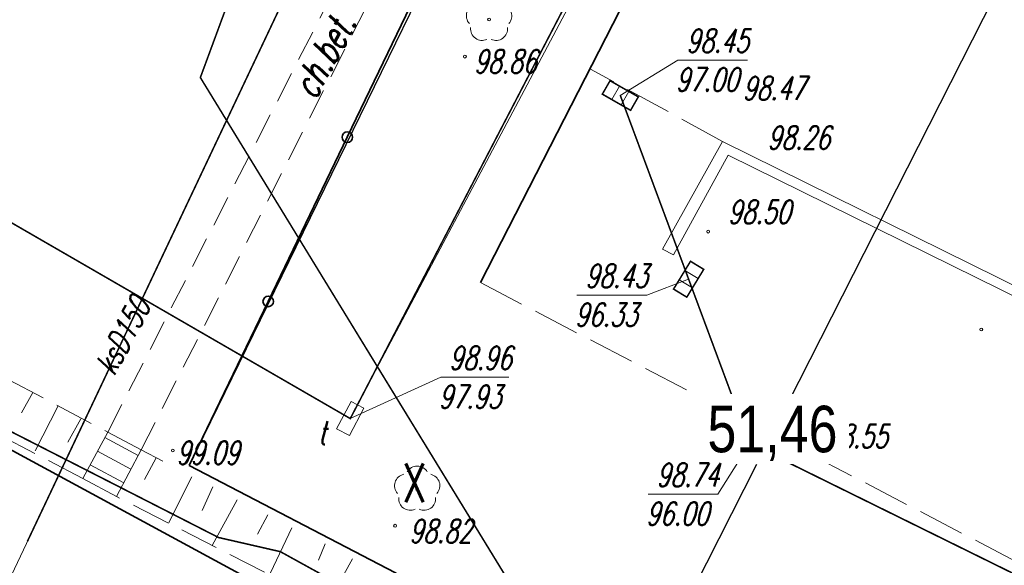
# Model space of a CAD drawing. Header units: metres. Extents: x 7501691 to 7504871, y 5814048 to 5814963.
# Tile 38 of 90: x 7503157 to 7503189, y 5814477 to 5814494. Entities that reach past the tile are written whole.
import ezdxf
from ezdxf.enums import TextEntityAlignment as Align

# ---------------------------------------------------------------- set-up
doc = ezdxf.new("R2010")
doc.units = ezdxf.units.M
doc.header["$MEASUREMENT"] = 0
for name, pattern in [('1', [0]), ('11', [3, 2.5, -0.5]), ('KOC', [1.5, 1, -0.5]), ('KOJ', [0]), ('KOU', [2, 1.5, -0.5]), ('SCH', [0]), ('UBK', [0]), ('UEB', [0]), ('UOK', [0]), ('UPE', [0]), ('UPK', [0]), ('UPT', [0]), ('WJD', [0]), ('WSD', [1.75, 1.25, -0.5]), ('WSQ', [1.75, 1.25, -0.5])]:
    doc.linetypes.add(name, pattern=pattern)
doc.layers.get('0').update_dxf_attribs({"linetype": 'CONTINUOUS'})
doc.layers.get('Defpoints').update_dxf_attribs({"linetype": 'CONTINUOUS'})
for name, color, linetype in [('0_TXT', 7, 'CONTINUOUS'), ('0_XREF_MAPA', 7, 'CONTINUOUS'), ('pomiar_18_12_2024', 7, 'CONTINUOUS')]:
    doc.layers.add(name, color=color, linetype=linetype)
for name, color, linetype, lineweight in [('1_ view 1', 7, 'CONTINUOUS', 15), ('EBTPO_L_6', 7, 'WJD', 18), ('MG_KANALIZACJA', 251, 'CONTINUOUS', 13), ('SDROK_T_1', 7, 'CONTINUOUS', 18), ('SDRPK_L_0', 7, 'KOJ', 35), ('SDRPK_L_1', 7, '11', 15), ('SDRPK_L_3', 7, 'KOJ', 35), ('SDRPK_L_5', 7, '11', 18), ('SZOPO_L_0', 7, 'CONTINUOUS', 35), ('SZZPZ_T_0', 3, 'CONTINUOUS', 18), ('UEEPON_L_1', 1, 'UEB', 15), ('UKKOA_T_0', 3, 'CONTINUOUS', 15), ('UKKOC_T_0', 3, 'CONTINUOUS', 15), ('UKKOO_T_2', 34, 'CONTINUOUS', 15), ('UKKPA_T_1', 7, 'CONTINUOUS', 18), ('UKKPB_L_3', 14, 'UBK', 18), ('UKKPOD_L_1', 3, 'UPK', 18), ('UKKPOR_L_1', 34, 'UPK', 18), ('UTTOA_T_0', 30, 'CONTINUOUS', 15), ('UTTOC_T_0', 30, 'CONTINUOUS', 15), ('UTTPA_T_1', 30, 'CONTINUOUS', 18), ('UTTPO_L_1', 30, 'UPT', 15), ('WUKOS_T_1', 7, 'CONTINUOUS', 15), ('WUKPS_L_6', 7, 'WSQ', 18), ('WWRPH_T_0', 7, 'CONTINUOUS', 15), ('WWRPH_T_1', 7, 'CONTINUOUS', 18)]:
    doc.layers.add(name, color=color, linetype=linetype, lineweight=lineweight)
doc.styles.add('ARIAL', font='arial.ttf', dxfattribs={"width": 0.8})
doc.styles.get("Standard").update_dxf_attribs({"font": 'Simplex.SHX', "width": 0.75})
doc.styles.add('STYL_ARIAL', font='simplex', dxfattribs={"width": 0.75, "oblique": 0.1})
doc.linetypes.add('FENCELINE1', pattern='A,6.35,-2.54,[133,ltypeshp.shx,S=2.54,R=0,X=-2.54,Y=0],-2.54,25.4', length=36.83)
doc.dimstyles.get("Standard").update_dxf_attribs({"dimtxt": 1, "dimasz": 1, "dimexe": 1, "dimexo": 1, "dimgap": 1, "dimtad": 1, "dimtxsty": 'Standard', "dimcen": 2.5, "dimadec": 0, "dimazin": 0, "dimtfac": 1, "dimtmove": 0, "dimatfit": 3, "dimfxl": 1, "dimarcsym": 0})
picture_1 = doc.add_image_def('image1.jpg', size_in_pixel=(4786, 2752))

# ---------------------------------------------------------------- blocks, each defined once
blk = doc.blocks.new('DLI')
at = {"color": 8, "linetype": 'Continuous', "lineweight": 5}
blk.add_circle((0, 0), 0.0450000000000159, dxfattribs=at)
for centre, radius, start, end in [((0, 0.3750563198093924), 0.375, 30.14012428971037, 149.8598757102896), ((-0.3566585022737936, 0.1158924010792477), 0.375, 102.144465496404, 221.8600234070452), ((0.3566585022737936, 0.1158924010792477), 0.375, 318.1399765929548, 77.85553450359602), ((-0.2204041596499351, -0.3033835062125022), 0.3749999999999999, 174.1481822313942, 293.8542284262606), ((0.220404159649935, -0.3033835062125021), 0.3749999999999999, 246.1457715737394, 5.851817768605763)]:
    blk.add_arc(centre, radius, start, end, dxfattribs=at)
blk = doc.blocks.new('WLZ')
at = {"linetype": 'Continuous'}
blk.add_circle((0, 0), 0.300000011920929, dxfattribs=at)
blk = doc.blocks.new('KRA')
at = {"linetype": 'Continuous'}
for p, q in [((-0.5249999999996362, -0.25), (-0.5249999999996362, 0.25)), ((-0.5249999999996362, 0.25), (0.5249999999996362, 0.25)), ((-0.1749999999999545, -0.25), (-0.1749999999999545, 0.25)), ((0.1749999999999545, -0.25), (0.1749999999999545, 0.25)), ((0.5249999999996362, 0.25), (0.5249999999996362, -0.25)), ((0.5249999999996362, -0.25), (-0.5249999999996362, -0.25))]:
    blk.add_line(p, q, dxfattribs=at)
blk = doc.blocks.new('WLD')
at = {"linetype": 'Continuous'}
for p, q in [((0.5000250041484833, 0.2333450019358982), (-0.5000250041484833, 0.2333450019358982)), ((-0.5000250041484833, 0.2333450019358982), (-0.5000250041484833, -0.2333450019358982)), ((0.5000250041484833, -0.2333450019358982), (0.5000250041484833, 0.2333450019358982)), ((-0.5000250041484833, -0.2333450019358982), (0.5000250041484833, -0.2333450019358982))]:
    blk.add_line(p, q, dxfattribs=at)
blk = doc.blocks.new('WSP')
at = {"linetype": 'Continuous'}
blk.add_circle((0, 0), 0.0450000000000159, dxfattribs=at)
blk = doc.blocks.new('fdsfdsgdgfd')
at = {"layer": 'EBTPO_L_6', "color": 8, "linetype": 'SCH'}
for p, q in [((-86.36440591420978, 64.01192150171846), (-87.16522461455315, 62.51121035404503)), ((-86.36440591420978, 64.01192150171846), (-85.28456248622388, 63.43568555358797)), ((-86.45911137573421, 63.83444619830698), (-85.3792679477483, 63.25821025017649)), ((-86.69448245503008, 63.39336758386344), (-85.61463902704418, 62.81713163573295)), ((-85.28456248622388, 63.43568555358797), (-86.08538118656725, 61.93497440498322)), ((-86.92985353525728, 62.95228896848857), (-85.85001010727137, 62.37605302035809)), ((-87.16522461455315, 62.51121035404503), (-86.08538118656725, 61.93497440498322))]:
    blk.add_line(p, q, dxfattribs=at)
at = {"layer": 'SDRPK_L_0', "color": 8, "linetype": 'KOJ'}
blk.add_line((-107.4780000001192, 73.17800000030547), (-73.05187459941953, 54.54861571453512), dxfattribs=at)
at = {"layer": 'SDRPK_L_1', "color": 8, "linetype": 'KOU'}
for p, q in [((-66.5321024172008, 73.38999236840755), (-70.79302708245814, 75.71702760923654)), ((-74.34451692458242, 68.83433765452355), (-37.41519897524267, 49.61868819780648))]:
    blk.add_line(p, q, dxfattribs=at)
at = {"layer": 'SDRPK_L_3', "color": 8, "linetype": 'KOJ'}
blk.add_line((-67.16413678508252, 82.8682868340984), (-74.34451692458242, 68.83433765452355), dxfattribs=at)
at = {"layer": 'SDRPK_L_5', "color": 8, "linetype": 'KOC'}
for p, q in [((-86.36440591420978, 64.01192150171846), (-74.63680273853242, 86.9048126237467)), ((-85.28456248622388, 63.43568555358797), (-73.6420636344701, 86.36748229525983))]:
    blk.add_line(p, q, dxfattribs=at)
at = {"layer": 'SZOPO_L_0', "color": 8}
for p, q in [((-76.0846934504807, 78.82300580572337), (-78.63646230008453, 73.52533720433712)), ((-78.63646230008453, 73.52533720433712), (-81.18823114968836, 68.22766860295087)), ((-81.18823114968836, 68.22766860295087), (-83.7399999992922, 62.93000000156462)), ((-83.74000000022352, 62.9300000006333), (-77.08623142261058, 59.4691671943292))]:
    blk.add_line(p, q, dxfattribs=at)
for centre in [(-78.63646230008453, 73.52533720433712), (-81.18823114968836, 68.22766860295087)]:
    blk.add_circle(centre, 0.17, dxfattribs=at)
at = {"layer": 'UEEPON_L_1', "color": 8, "linetype": 'UPE'}
for p, q in [((-78.59310109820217, 88.4076754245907), (-83.37652659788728, 75.44859952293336)), ((-78.47661892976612, 67.4435426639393), (-83.37652659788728, 75.44859952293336)), ((-71.1499137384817, 55.48269507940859), (-78.47661892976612, 67.4435426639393)), ((-89.59636087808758, 64.08528287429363), (-82.79153496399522, 60.61324110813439)), ((-82.79153496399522, 60.61324110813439), (-80.79627785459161, 60.1563299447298)), ((-80.79627785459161, 60.1563299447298), (-73.37602682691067, 56.06322926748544))]:
    blk.add_line(p, q, dxfattribs=at)
at = {"layer": 'UKKOC_T_0', "color": 8, "linetype": 'Continuous', "lineweight": 0}
for p, q in [((-69.83014274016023, 74.86933328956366), (-67.97918592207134, 76.00877073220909)), ((-67.97918592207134, 76.00877073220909), (-65.72634509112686, 76.00913020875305)), ((-67.62641599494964, 68.94368646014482), (-68.97939848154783, 68.42450012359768)), ((-71.23223931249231, 68.42414064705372), (-68.97939848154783, 68.42450012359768)), ((-65.65451881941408, 63.6414108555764), (-66.68389624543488, 62.00702137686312)), ((-68.93673707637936, 62.00666190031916), (-66.68389624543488, 62.00702137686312))]:
    blk.add_line(p, q, dxfattribs=at)
at = {"layer": 'UKKPB_L_3', "color": 8, "linetype": 'UOK'}
for p, q in [((-66.5321024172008, 73.38999236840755), (-68.46682739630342, 69.9146555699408)), ((-39.7158681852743, 60.10945016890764), (-66.5321024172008, 73.38999236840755)), ((-68.1100770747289, 69.72520508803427), (-66.34855675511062, 72.94315206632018)), ((-66.34855675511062, 72.94315206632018), (-50.5241732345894, 65.14193374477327)), ((-68.46682739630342, 69.9146555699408), (-68.1100770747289, 69.72520508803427))]:
    blk.add_line(p, q, dxfattribs=at)
at = {"layer": 'UKKPOD_L_1', "color": 8, "linetype": 'UPK'}
for p, q in [((-65.65451876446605, 63.64141082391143), (-69.83014279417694, 74.86933328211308)), ((-31.86214984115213, 46.98454100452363), (-65.65451876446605, 63.64141082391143))]:
    blk.add_line(p, q, dxfattribs=at)
at = {"layer": 'UKKPOR_L_1', "color": 8, "linetype": 'UPK'}
blk.add_line((-80.84716210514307, 77.62426084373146), (-90.9858630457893, 56.1951841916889), dxfattribs=at)
at = {"layer": 'UTTOC_T_0', "color": 8, "linetype": 'Continuous', "lineweight": 0}
for p, q in [((-78.5401631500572, 64.4488358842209), (-75.62496742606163, 65.7794388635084)), ((-75.62496742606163, 65.7794388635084), (-73.42641191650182, 65.7797896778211))]:
    blk.add_line(p, q, dxfattribs=at)
at = {"layer": 'UTTPO_L_1', "color": 8, "linetype": 'UPT'}
for p in [(-71.52591869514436, 77.68468445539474), (-99.59994686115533, 76.62202037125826)]:
    blk.add_line(p, (-78.54016317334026, 64.44883586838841), dxfattribs=at)
at = {"layer": 'WUKPS_L_6', "color": 8, "linetype": 'WSD'}
for p, q in [((-106.5582712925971, 74.71316884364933), (-86.36440591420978, 64.01192150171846)), ((-45.46183384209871, 41.18693323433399), (-86.08538118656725, 61.93497440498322))]:
    blk.add_line(p, q, dxfattribs=at)
at = {"layer": 'WUKPS_L_6', "color": 8, "linetype": 'WSQ'}
for p, q in [((-87.16522461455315, 62.51121035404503), (-107.4780000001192, 73.17800000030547)), ((-85.28456248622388, 63.43568555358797), (-84.58510641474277, 63.07992920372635))]:
    blk.add_line(p, q, dxfattribs=at)
at = {"layer": 'WUKPS_L_6', "color": 8, "linetype": '1'}
for p, q in [((-88.77822026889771, 65.29343582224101), (-89.14181793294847, 64.63091392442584)), ((-87.95981395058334, 64.8649135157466), (-88.69997766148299, 63.40997278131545)), ((-87.23233393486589, 64.43637668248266), (-87.6478747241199, 63.68292008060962)), ((-84.8030991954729, 63.18327932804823), (-85.1796800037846, 62.48178689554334)), ((-83.64693708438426, 62.57295817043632), (-84.40008394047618, 61.07904690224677)), ((-82.97143182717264, 62.24832892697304), (-83.32202314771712, 61.48189321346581)), ((-82.19199603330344, 61.83278988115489), (-82.99710288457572, 60.35185979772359)), ((-81.20471603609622, 61.33934712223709), (-81.52935160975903, 60.71579990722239)), ((-80.42528024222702, 60.92380807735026), (-81.11348606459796, 59.4688756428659)), ((-79.34706972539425, 60.40440087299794), (-79.56780639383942, 59.88478614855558)), ((-78.4637076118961, 59.92393099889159), (-79.26882078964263, 58.48196937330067))]:
    blk.add_line(p, q, dxfattribs=at)
at = {"layer": 'SZZPZ_T_0', "color": 8, "rotation": 0.009142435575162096}
for p in [(-74.06447128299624, 77.32420133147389), (-76.38277866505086, 62.16832989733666)]:
    blk.add_blockref('DLI', p, dxfattribs=at)
at = {"layer": 'UKKPA_T_1', "color": 8}
for name, p, rotation in [('KRA', (-69.83014279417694, 74.86933328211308), 330.2164820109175), ('KRA', (-67.62641603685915, 68.94368648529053), 58.62866725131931), ('WLZ', (-65.65451876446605, 63.64141082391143), 0.009142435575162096)]:
    blk.add_blockref(name, p, dxfattribs=dict(at, rotation=rotation))
at = {"layer": 'UTTPA_T_1', "color": 8, "rotation": 62.05452621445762}
blk.add_blockref('WLD', (-78.54016317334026, 64.44883586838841), dxfattribs=at)
at = {"layer": 'WWRPH_T_1', "color": 8, "rotation": 0.009142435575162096}
for p in [(-74.84191349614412, 76.12342820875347), (-66.99402074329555, 70.47936899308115), (-58.18682912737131, 67.31940077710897), (-63.83168668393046, 64.55229555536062), (-84.26751347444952, 63.41996809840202), (-77.0975799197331, 60.99362896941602)]:
    blk.add_blockref('WSP', p, dxfattribs=at)
at = {"layer": 'SDROK_T_1', "color": 8, "lineweight": 9, "oblique": 15, "width": 0.7000000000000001}
blk.add_text('ch.bet.', height=0.8999999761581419, rotation=61.65433177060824, dxfattribs=at).set_placement((-79.39448935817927, 76.16801842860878), align=Align.MIDDLE)
at = {"layer": 'UKKOA_T_0', "color": 8, "lineweight": 9, "oblique": 15, "width": 0.6999999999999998}
blk.add_text('k', height=0.75, rotation=0.009142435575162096, dxfattribs=at).set_placement((-65.04103239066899, 63.98131044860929))
at = {"layer": 'UKKOC_T_0', "color": 8, "lineweight": 9, "oblique": 15, "width": 0.6999999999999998}
for s, p in [('98.45', (-67.71139629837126, 77.00881347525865)), ('97.00', (-68.04613332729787, 75.75876004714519)), ('98.43', (-70.96444968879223, 69.42418339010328)), ('96.33', (-71.29918671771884, 68.17412996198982)), ('98.74', (-68.66894745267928, 63.00670464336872)), ('96.00', (-69.00368448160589, 61.75665121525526))]:
    blk.add_text(s, height=0.75, rotation=0.009142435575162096, dxfattribs=at).set_placement(p, align=Align.TOP_LEFT)
at = {"layer": 'UKKOO_T_2', "color": 8, "lineweight": 9, "oblique": 15, "width": 0.6999999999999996}
blk.add_text('ksD150', height=0.75, rotation=62.16170554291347, dxfattribs=at).set_placement((-85.88570316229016, 67.1117399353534), align=Align.MIDDLE)
at = {"layer": 'UTTOA_T_0', "color": 8, "lineweight": 9, "oblique": 15, "width": 0.6999999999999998}
blk.add_text('t', height=0.75, rotation=0.009142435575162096, dxfattribs=at).set_placement((-79.58365642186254, 63.61494847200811))
at = {"layer": 'UTTOC_T_0', "color": 8, "lineweight": 9, "oblique": 15, "width": 0.6999999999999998}
for s, p in [('98.96', (-75.35717780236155, 66.77948160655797)), ('97.93', (-75.69191483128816, 65.5294281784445))]:
    blk.add_text(s, height=0.75, rotation=0.009142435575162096, dxfattribs=at).set_placement(p, align=Align.TOP_LEFT)
at = {"layer": 'WUKOS_T_1', "color": 8, "lineweight": 9, "oblique": 15, "width": 0.6999999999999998}
for s, p in [('98.47', (-64.87548281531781, 75.10533550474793)), ('98.26', (-64.07715053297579, 73.50931495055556)), ('98.50', (-65.35367887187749, 71.11488886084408)), ('98.55', (-62.21341641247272, 63.87951917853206))]:
    blk.add_text(s, height=0.75, rotation=0.009142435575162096, dxfattribs=at).set_placement(p, align=Align.MIDDLE)
at = {"layer": 'WWRPH_T_0', "color": 8, "lineweight": 9, "oblique": 15, "width": 0.6999999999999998}
for s, p in [('98.86', (-74.55449175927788, 75.59508922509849)), ('99.09', (-84.15174567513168, 62.97255292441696)), ('98.82', (-76.64322146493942, 60.44448507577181))]:
    blk.add_text(s, height=0.75, rotation=0.009142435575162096, dxfattribs=at).set_placement(p)
blk = doc.blocks.new('fdghgf')
at = {"layer": 'pomiar_18_12_2024', "color": 212, "true_color": 0xb300b3}
blk.add_point((-14.33600000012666, -45.84799999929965), dxfattribs=at)
at = {"layer": 'pomiar_18_12_2024', "color": 212, "true_color": 0xb300b3, "style": 'STYL_ARIAL', "width": 0.75}
blk.add_text('X', height=1.25, dxfattribs=at).set_placement((-25.34119999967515, -47.8254999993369), align=Align.BOTTOM_LEFT)
blk = doc.blocks.new('*D1695')
at = {"layer": '0_TXT', "color": 0, "linetype": 'Continuous', "lineweight": -2}
for p, q in [((7503193.028123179, 5814503.915458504), (7503191.969220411, 5814504.45293518)), ((7503193.002384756, 5814503.726662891), (7503181.940743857, 5814481.933713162)), ((7503169.872642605, 5814458.157898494), (7503180.934283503, 5814479.950848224)), ((7503169.735440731, 5814458.025679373), (7503168.676537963, 5814458.563156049))]:
    blk.add_line(p, q, dxfattribs=at)
at = {"layer": '0_TXT', "color": 0, "linetype": 'Continuous'}
for points in [[(7503193.029135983, 5814503.713084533), (7503192.975633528, 5814503.740241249), (7503193.083854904, 5814503.887170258)], [(7503169.845891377, 5814458.171476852), (7503169.899393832, 5814458.144320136), (7503169.791172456, 5814457.997391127)]]:
    blk.add_solid(points, dxfattribs=at)
at = {"layer": 'Defpoints', "color": 0, "linetype": 'Continuous'}
for p in [(7503193.083854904, 5814503.887170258), (7503193.083854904, 5814503.887170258), (7503169.791172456, 5814457.997391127)]:
    blk.add_point(p, dxfattribs=at)
at = {"layer": '0_TXT', "color": 0, "linetype": 'Continuous', "insert": (7503181.43751368, 5814480.942280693), "char_height": 1.5, "attachment_point": 5, "style": 'ARIAL', "bg_fill": 3, "box_fill_scale": 1.25, "bg_fill_color": 256, "bg_fill_true_color": 13158600, "bg_fill_transparency": 0}
blk.add_mtext('\\A1;{\\C12;\\c205;51,46}', dxfattribs=at)

msp = doc.modelspace()

# ---------------------------------------------------------------- linework, layer by layer
at = {"color": 2, "linetype": 'FENCELINE1', "ltscale": 0.1}
msp.add_lwpolyline([(7503329.57038222, 5814472.213453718), (7503316.524961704, 5814472.359832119), (7503273.87, 5814493.72), (7503272.71, 5814491.46), (7503269.55, 5814484.86), (7503272.71, 5814491.46), (7503233.872523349, 5814510.718982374), (7503189.1, 5814532.9), (7503176.399999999, 5814508.109999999), (7503162.620000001, 5814479.900000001), (7503222.09567691, 5814449.006463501), (7503245.6, 5814437.12), (7503250.24, 5814446.33), (7503244.11, 5814449.32), (7503248.59, 5814458.52), (7503248.384508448, 5814458.620301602), (7503252.6, 5814467.3), (7503259, 5814464.12), (7503261.484551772, 5814469.168431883)], dxfattribs=at)
at = {"layer": '1_ view 1', "color": 24, "linetype": 'Continuous', "lineweight": 25, "true_color": 0x932525, "const_width": 0.05}
for points in [[(7503209.675217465, 5814523.950277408), (7503204.684051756, 5814526.880523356), (7503195.395074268, 5814531.493452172), (7503190.542448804, 5814534.978241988), (7503184.977021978, 5814537.512309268), (7503178.952353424, 5814540.51172066), (7503171.105375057, 5814544.418378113), (7503162.794438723, 5814548.222917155), (7503162.1108824, 5814547.05655929), (7503159.848357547, 5814537.569975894), (7503157.313183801, 5814535.283421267), (7503150.123926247, 5814524.724418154), (7503167.379608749, 5814514.954502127), (7503176.644663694, 5814510.300550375), (7503173.112299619, 5814512.074900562), (7503173.485224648, 5814512.760773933), (7503169.16361869, 5814504.812596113), (7503167.766898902, 5814505.377675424), (7503162.983473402, 5814492.418599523), (7503175.210086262, 5814472.452695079), (7503194.481755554, 5814462.752034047), (7503207.396713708, 5814456.362564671)], [(7503156.736531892, 5814481.070616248), (7503163.568465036, 5814477.583241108), (7503165.563722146, 5814477.126329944), (7503172.983973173, 5814473.033229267), (7503174.833893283, 5814471.682618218), (7503173.51474336, 5814469.154992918), (7503174.833893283, 5814471.682618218), (7503177.51507211, 5814470.747803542), (7503190.962954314, 5814463.475839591), (7503192.93762734, 5814461.792717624), (7503198.674267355, 5814458.78007328), (7503200.91296699, 5814458.145068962), (7503200.91296699, 5814458.145068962), (7503200.91296699, 5814458.145068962), (7503202.919650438, 5814456.5365216), (7503201.895167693, 5814454.018138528), (7503202.919650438, 5814456.5365216), (7503221.981204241, 5814446.345876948)]]:
    msp.add_lwpolyline(points, dxfattribs=at)
at = {"layer": '1_ view 1', "color": 44, "linetype": 'Continuous', "lineweight": 25, "true_color": 0x9e691a, "const_width": 0.05}
msp.add_lwpolyline([(7503186.592439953, 5814514.654735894), (7503185.443847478, 5814515.301647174), (7503167.81983685, 5814481.418835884), (7503146.760053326, 5814493.592020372), (7503142.421039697, 5814485.247949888)], dxfattribs=at)
at = {"layer": 'MG_KANALIZACJA', "color": 79, "linetype": 'Continuous', "lineweight": 25, "true_color": 0x3b6039, "const_width": 0.05}
msp.add_lwpolyline([(7503185.713819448, 5814520.015593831), (7503165.512837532, 5814494.594260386), (7503157.404436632, 5814477.456409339)], dxfattribs=at)
at = {"layer": 'MG_KANALIZACJA', "color": 49, "linetype": 'Continuous', "lineweight": 25, "true_color": 0x454527, "const_width": 0.05}
for points in [[(7503175.950024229, 5814491.883136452), (7503176.198386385, 5814492.317090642), (7503177.109690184, 5814491.795530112), (7503176.861328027, 5814491.361575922), (7503175.950024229, 5814491.883136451)], [(7503176.52985726, 5814491.839333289), (7503180.705481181, 5814480.611410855), (7503214.497850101, 5814463.954541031), (7503255.161690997, 5814444.340475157), (7503266.249332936, 5814466.754474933)], [(7503178.246825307, 5814485.59558114), (7503178.673730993, 5814485.335289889), (7503179.22034262, 5814486.23179183), (7503178.793436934, 5814486.492083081), (7503178.246825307, 5814485.59558114)]]:
    msp.add_lwpolyline(points, dxfattribs=at)

# ---------------------------------------------------------------- block references
at = {"linetype": 'Continuous'}
msp.add_blockref('fdsfdsgdgfd', (7503246.36, 5814416.97), dxfattribs=at)
at = {"layer": 'pomiar_18_12_2024', "linetype": 'Continuous'}
msp.add_blockref('fdghgf', (7503194.828062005, 5814526.168008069), dxfattribs=at)

# ---------------------------------------------------------------- pictures from other files: only their frames are drawn
at = {"layer": '0_XREF_MAPA', "linetype": 'Continuous'}
image = msp.add_image(picture_1, insert=(7503112.647801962, 5814396.748741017), size_in_units=(303.9110000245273, 174.75199978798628), rotation=0.14161063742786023, dxfattribs=at)
image.dxf.flags = 7

# ---------------------------------------------------------------- next in the draw order: dimensions: what is measured, and where the dimension line sits
at = {"layer": '0_TXT', "linetype": 'Continuous'}
dim = msp.add_aligned_dim(p1=(7503169.791172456, 5814457.997391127), p2=(7503193.083854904, 5814503.887170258), distance=0, text='{\\C12;\\c205;51,46}', dimstyle='Standard', override={"dimtxt": 1.5, "dimasz": 0.18, "dimexe": 1.25, "dimexo": 0.0625, "dimgap": 0.09, "dimtad": 0, "dimtih": 1, "dimtoh": 1, "dimdec": 4, "dimzin": 0, "dimdsep": 46, "dimtxsty": 'ARIAL', "dimcen": 0.09, "dimtdec": 4, "dimtofl": 0, "dimtfill": 1, "dimtolj": 1, "dimtzin": 0}, dxfattribs=at)
dim.commit()
dim.dimension.update_dxf_attribs({"geometry": '*D1695', "text_midpoint": (7503181.43751368, 5814480.942280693)})

doc.saveas('drawing.dxf')
